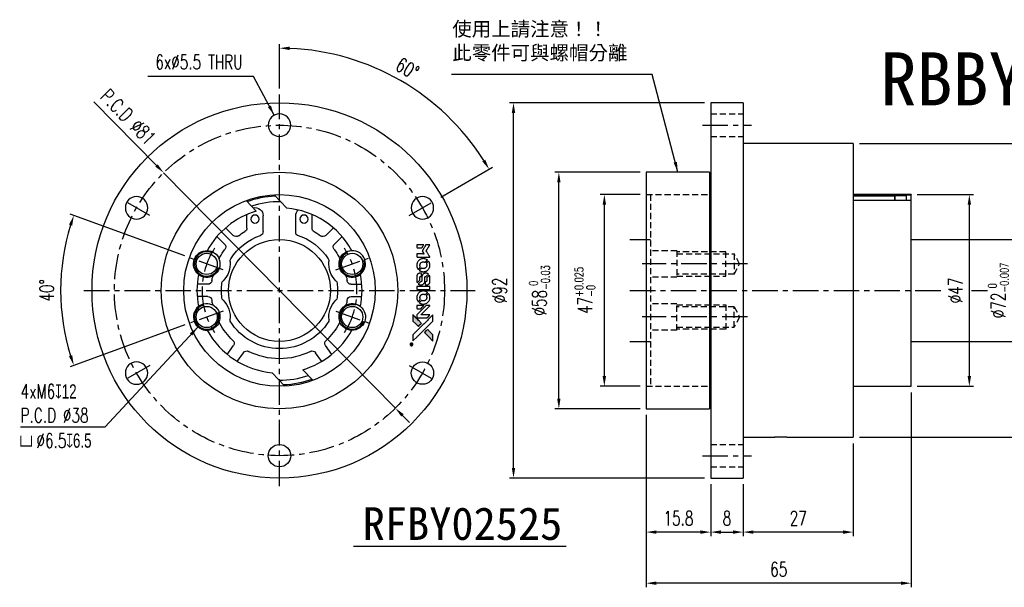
# Model space of a CAD drawing. Header units: millimetres. Extents: x -64 to 396, y -73 to 66.
# Tile 1 of 2: x -64 to 178, y -73 to 66. Entities that reach past the tile are written whole.
import ezdxf
from ezdxf.enums import TextEntityAlignment as Align

# ---------------------------------------------------------------- set-up
doc = ezdxf.new("R2010")
doc.units = ezdxf.units.MM
doc.linetypes.add('CENTER', pattern=[2, 1.25, -0.25, 0.25, -0.25])
doc.linetypes.add('DASHED', pattern=[0.75, 0.5, -0.25])
for name, color, linetype in [('CHA', 7, 'Continuous'), ('CL', 1, 'CENTER'), ('DIM', 4, 'Continuous'), ('HID', 2, 'DASHED'), ('OUT', 3, 'Continuous')]:
    doc.layers.add(name, color=color, linetype=linetype)
doc.styles.add('DIM-7', font='SIMPLEX.shx', dxfattribs={"width": 0.7, "bigfont": 'chineset.shx'})
doc.styles.add('T', font='kaiu.ttf')
doc.dimstyles.new('CNS', dxfattribs={"dimtxt": 3.5, "dimasz": 2.5, "dimexe": 1, "dimexo": 1.5, "dimgap": 0.09, "dimtad": 0, "dimdsep": 46, "dimtxsty": 'DIM-7', "dimcen": 0.09, "dimclrd": 1, "dimclre": 1, "dimclrt": 4, "dimadec": 0, "dimazin": 0, "dimtfac": 1, "dimtix": 1, "dimtmove": 2, "dimatfit": 3, "dimfxl": 1, "dimtvp": 0.971429, "dimtolj": 1, "dimarcsym": 0})

# ---------------------------------------------------------------- blocks, each defined once
blk = doc.blocks.new('*D0')
at = {"layer": 'DEFPOINTS', "color": 0}
for p in [(68.55, 29), (90, 29), (90, -29)]:
    blk.add_point(p, dxfattribs=at)
at = {"layer": 'DIM', "color": 0, "lineweight": -2}
for p, q in [((88.5, 29), (67.55, 29)), ((68.55, -26.5), (68.55, 26.5)), ((88.5, -29), (67.55, -29))]:
    blk.add_line(p, q, dxfattribs=at)
at = {"layer": 'DIM', "color": 0}
for points in [[(68.13, 26.5), (68.96, 26.5), (68.55, 29)], [(68.13, -26.5), (68.96, -26.5), (68.55, -29)]]:
    blk.add_solid(points, dxfattribs=at)
at = {"layer": 'DIM', "color": 0, "insert": (63.79, 0), "char_height": 3.5, "attachment_point": 5, "rotation": 90, "style": 'DIM-7'}
blk.add_mtext('\\A1;%%C58{\\H2.1;\\S 0^ -0.03;}', dxfattribs=at)
blk = doc.blocks.new('*D1')
at = {"layer": 'DEFPOINTS', "color": 0}
for p in [(-21.85, 7.95), (-53.34, 6.23), (-13.86, 5.04), (-13.86, -5.04), (-21.85, -7.95)]:
    blk.add_point(p, dxfattribs=at)
at = {"layer": 'DIM', "color": 0, "lineweight": -2}
for p, q in [((-23.26, 8.46), (-51.4, 18.71)), ((-23.26, -8.46), (-51.4, -18.71))]:
    blk.add_line(p, q, dxfattribs=at)
blk.add_arc((0, 0), 53.7, 162.6675, 197.3325, dxfattribs=at)
at = {"layer": 'DIM', "color": 0}
for points in [[(-51.66, 16.13), (-50.87, 15.87), (-50.46, 18.37)], [(-50.87, -15.87), (-51.66, -16.13), (-50.46, -18.37)]]:
    blk.add_solid(points, dxfattribs=at)
at = {"layer": 'DIM', "color": 0, "insert": (-57.1, 0), "char_height": 3.5, "attachment_point": 5, "rotation": 90, "style": 'DIM-7'}
blk.add_mtext('\\A1;40°', dxfattribs=at)
blk = doc.blocks.new('*D2')
at = {"layer": 'DEFPOINTS', "color": 0}
for p in [(0, 48), (38.18, 45.5), (38.32, 22.12), (31.83, 18.37), (0, -48)]:
    blk.add_point(p, dxfattribs=at)
at = {"layer": 'DIM', "color": 0, "lineweight": -2}
for p, q in [((0, 49.5), (0, 60.39)), ((39.62, 22.87), (52.3, 30.2))]:
    blk.add_line(p, q, dxfattribs=at)
blk.add_arc((0, 0), 59.39, 32.412, 87.588, dxfattribs=at)
at = {"layer": 'DIM', "color": 0}
for points in [[(2.49, 58.92), (2.51, 59.76), (0, 59.39)], [(50.5, 32.05), (49.78, 31.62), (51.43, 29.7)]]:
    blk.add_solid(points, dxfattribs=at)
at = {"layer": 'DIM', "color": 0, "insert": (31.4, 54.38), "char_height": 3.5, "attachment_point": 5, "rotation": 330, "style": 'DIM-7'}
blk.add_mtext('\\A1;60°', dxfattribs=at)
blk = doc.blocks.new('*D3')
at = {"layer": 'DEFPOINTS', "color": 0}
for p in [(79.71, 23.5), (90, 23.5), (90, -23.5)]:
    blk.add_point(p, dxfattribs=at)
at = {"layer": 'DIM', "color": 0, "lineweight": -2}
for p, q in [((88.5, 23.5), (78.71, 23.5)), ((79.71, -21), (79.71, 21)), ((88.5, -23.5), (78.71, -23.5))]:
    blk.add_line(p, q, dxfattribs=at)
at = {"layer": 'DIM', "color": 0}
for points in [[(79.29, 21), (80.13, 21), (79.71, 23.5)], [(79.29, -21), (80.13, -21), (79.71, -23.5)]]:
    blk.add_solid(points, dxfattribs=at)
at = {"layer": 'DIM', "color": 0, "insert": (74.95, 0), "char_height": 3.5, "attachment_point": 5, "rotation": 90, "style": 'DIM-7'}
blk.add_mtext('\\A1;47{\\H2.1;\\S+0.025^ -0;}', dxfattribs=at)
blk = doc.blocks.new('*D4')
at = {"layer": 'DEFPOINTS', "color": 0}
for p in [(57.42, 46), (105.8, 46), (105.8, -46)]:
    blk.add_point(p, dxfattribs=at)
at = {"layer": 'DIM', "color": 0, "lineweight": -2}
for p, q in [((104.3, 46), (56.42, 46)), ((57.42, -43.5), (57.42, 43.5)), ((104.3, -46), (56.42, -46))]:
    blk.add_line(p, q, dxfattribs=at)
at = {"layer": 'DIM', "color": 0}
for points in [[(57, 43.5), (57.84, 43.5), (57.42, 46)], [(57, -43.5), (57.84, -43.5), (57.42, -46)]]:
    blk.add_solid(points, dxfattribs=at)
at = {"layer": 'DIM', "color": 0, "insert": (54.02, 0), "char_height": 3.5, "attachment_point": 5, "rotation": 90, "style": 'DIM-7'}
blk.add_mtext('\\A1;%%C92', dxfattribs=at)
blk = doc.blocks.new('*D5')
at = {"layer": 'DEFPOINTS', "color": 0}
for p in [(90, -29), (105.8, -46), (90, -59.23)]:
    blk.add_point(p, dxfattribs=at)
at = {"layer": 'DIM', "color": 0, "lineweight": -2}
for p, q in [((90, -30.5), (90, -60.23)), ((105.8, -47.5), (105.8, -60.23)), ((103.3, -59.23), (92.5, -59.23))]:
    blk.add_line(p, q, dxfattribs=at)
at = {"layer": 'DIM', "color": 0}
for points in [[(92.5, -58.82), (92.5, -59.65), (90, -59.23)], [(103.3, -58.82), (103.3, -59.65), (105.8, -59.23)]]:
    blk.add_solid(points, dxfattribs=at)
at = {"layer": 'DIM', "color": 0, "insert": (97.9, -55.83), "char_height": 3.5, "attachment_point": 5, "style": 'DIM-7'}
blk.add_mtext('\\A1;15.8', dxfattribs=at)
blk = doc.blocks.new('*D6')
at = {"layer": 'DEFPOINTS', "color": 0}
for p in [(105.8, -46), (113.8, -46), (113.8, -59.23)]:
    blk.add_point(p, dxfattribs=at)
at = {"layer": 'DIM', "color": 0, "lineweight": -2}
for p, q in [((105.8, -47.5), (105.8, -60.23)), ((113.8, -47.5), (113.8, -60.23)), ((108.3, -59.23), (111.3, -59.23))]:
    blk.add_line(p, q, dxfattribs=at)
at = {"layer": 'DIM', "color": 0}
for points in [[(108.3, -58.82), (108.3, -59.65), (105.8, -59.23)], [(111.3, -58.82), (111.3, -59.65), (113.8, -59.23)]]:
    blk.add_solid(points, dxfattribs=at)
at = {"layer": 'DIM', "color": 0, "insert": (109.8, -55.83), "char_height": 3.5, "attachment_point": 5, "style": 'DIM-7'}
blk.add_mtext('\\A1;8', dxfattribs=at)
blk = doc.blocks.new('*D7')
at = {"layer": 'DEFPOINTS', "color": 0}
for p in [(140.8, -36), (113.8, -46), (113.8, -59.23)]:
    blk.add_point(p, dxfattribs=at)
at = {"layer": 'DIM', "color": 0, "lineweight": -2}
for p, q in [((140.8, -37.5), (140.8, -60.23)), ((113.8, -47.5), (113.8, -60.23)), ((138.3, -59.23), (116.3, -59.23))]:
    blk.add_line(p, q, dxfattribs=at)
at = {"layer": 'DIM', "color": 0}
for points in [[(116.3, -58.82), (116.3, -59.65), (113.8, -59.23)], [(138.3, -58.82), (138.3, -59.65), (140.8, -59.23)]]:
    blk.add_solid(points, dxfattribs=at)
at = {"layer": 'DIM', "color": 0, "insert": (127.3, -55.83), "char_height": 3.5, "attachment_point": 5, "style": 'DIM-7'}
blk.add_mtext('\\A1;27', dxfattribs=at)
blk = doc.blocks.new('*D8')
at = {"layer": 'DEFPOINTS', "color": 0}
for p in [(155, -23.5), (90, -29), (90, -71.76)]:
    blk.add_point(p, dxfattribs=at)
at = {"layer": 'DIM', "color": 0, "lineweight": -2}
for p, q in [((155, -25), (155, -72.76)), ((90, -30.5), (90, -72.76)), ((152.5, -71.76), (92.5, -71.76))]:
    blk.add_line(p, q, dxfattribs=at)
at = {"layer": 'DIM', "color": 0}
for points in [[(92.5, -71.34), (92.5, -72.18), (90, -71.76)], [(152.5, -71.34), (152.5, -72.18), (155, -71.76)]]:
    blk.add_solid(points, dxfattribs=at)
at = {"layer": 'DIM', "color": 0, "insert": (122.5, -68.36), "char_height": 3.5, "attachment_point": 5, "style": 'DIM-7'}
blk.add_mtext('\\A1;65', dxfattribs=at)
blk = doc.blocks.new('*D9')
at = {"layer": 'DEFPOINTS', "color": 0}
for p in [(140.8, 36), (181.15, 36), (140.8, -36)]:
    blk.add_point(p, dxfattribs=at)
at = {"layer": 'DIM', "color": 0, "lineweight": -2}
for p, q in [((142.3, 36), (182.15, 36)), ((181.15, -33.5), (181.15, 33.5)), ((142.3, -36), (182.15, -36))]:
    blk.add_line(p, q, dxfattribs=at)
at = {"layer": 'DIM', "color": 0}
for points in [[(180.73, 33.5), (181.57, 33.5), (181.15, 36)], [(180.73, -33.5), (181.57, -33.5), (181.15, -36)]]:
    blk.add_solid(points, dxfattribs=at)
at = {"layer": 'DIM', "color": 0, "insert": (176.39, 0), "char_height": 3.5, "attachment_point": 5, "rotation": 90, "style": 'DIM-7'}
blk.add_mtext('\\A1;%%C72{\\H2.1;\\S 0^ -0.007;}', dxfattribs=at)
blk = doc.blocks.new('*D10')
at = {"layer": 'DEFPOINTS', "color": 0}
for p in [(155, 23.5), (169.27, 23.5), (155, -23.5)]:
    blk.add_point(p, dxfattribs=at)
at = {"layer": 'DIM', "color": 0, "lineweight": -2}
for p, q in [((156.5, 23.5), (170.27, 23.5)), ((169.27, -21), (169.27, 21)), ((156.5, -23.5), (170.27, -23.5))]:
    blk.add_line(p, q, dxfattribs=at)
at = {"layer": 'DIM', "color": 0}
for points in [[(168.85, 21), (169.69, 21), (169.27, 23.5)], [(168.85, -21), (169.69, -21), (169.27, -23.5)]]:
    blk.add_solid(points, dxfattribs=at)
at = {"layer": 'DIM', "color": 0, "insert": (165.87, 0), "char_height": 3.5, "attachment_point": 5, "rotation": 90, "style": 'DIM-7'}
blk.add_mtext('\\A1;%%C47', dxfattribs=at)
blk = doc.blocks.new('*D11')
at = {"layer": 'DEFPOINTS', "color": 0}
for p in [(-28.43, 28.85), (28.43, -28.85)]:
    blk.add_point(p, dxfattribs=at)
at = {"layer": 'DIM', "color": 0, "lineweight": -2}
for p, q in [((-45.59, 46.27), (-30.18, 30.63)), ((28.43, -28.85), (-28.43, 28.85)), ((30.18, -30.63), (31.93, -32.41))]:
    blk.add_line(p, q, dxfattribs=at)
at = {"layer": 'DIM', "color": 0}
for points in [[(-29.88, 30.92), (-30.48, 30.34), (-28.43, 28.85)], [(30.48, -30.34), (29.88, -30.92), (28.43, -28.85)]]:
    blk.add_solid(points, dxfattribs=at)
at = {"layer": 'DIM', "color": 0, "insert": (-37.12, 42.52), "char_height": 3.5, "attachment_point": 5, "rotation": 314.5765, "style": 'DIM-7'}
blk.add_mtext('\\A1;P.C.D ∅81', dxfattribs=at)
blk = doc.blocks.new('A$C4a83a9b0')
at = {"linetype": 'Continuous'}
h = blk.add_hatch(color=256, dxfattribs=at)
h.dxf.hatch_style = 1
h.paths.add_polyline_path([(3147, 747), (3045, 747), (2943, 747), (2856, 658, 0.000288), (2822, 624, 0.000479), (2794, 596, 0.000013), (2768, 570, 0.197177), (2768, 570, 0.197497), (2768, 569, 0.00004), (2783, 554, 0.000834), (2799, 538, 0.000506), (2818, 519), (2869, 468), (3008, 607)])
h.paths.add_polyline_path([(2670, 271), (2620, 321, 0.000476), (2601, 340, 0.000789), (2584, 357, 0.000035), (2569, 371, 0.19758), (2569, 372, 0.198396), (2569, 371, 0.000019), (2549, 351, 0.000582), (2526, 329, 0.000351), (2500, 303, 0.000108), (2389, 191, 0.000692), (2332, 134, 0.000077), (2294, 95, 0.197527), (2293, 94, 0.410182), (2294, 93, 0.000493), (2314, 93, 0.002424), (2343, 93, 0.000529), (2393, 93), (2493, 93), (2581, 182)])
for points in [[(0, 584), (0, 519), (18, 508, -0.000297), (29, 501, -0.000037), (52, 487, -0.000043), (80, 470, -0.000036), (111, 451, 0.000044), (140, 433, 0.000063), (166, 417, 0.000035), (188, 404, 0.0009), (194, 400), (203, 395), (214, 402, 0.001175), (221, 406, 0.000208), (233, 413, 0.000225), (247, 422, 0.000203), (262, 432, -0.000711), (276, 440, -0.001119), (288, 448, -0.000263), (299, 455, -0.04589), (300, 455, -0.519312), (301, 454, -0.001914), (302, 437, -0.003124), (302, 408, -0.000285), (302, 337), (302, 219), (343, 219, 0.001727), (373, 219, 0.025279), (383, 219, 0.073886), (390, 221, 0.07426), (395, 224, 0.03264), (396, 225, 0.01784), (398, 227, 0.017712), (399, 229, 0.026854), (400, 231), (403, 235), (403, 442), (403, 649), (401, 647, -0.004595), (399, 646, -0.00016), (393, 642, -0.000298), (385, 638, -0.000208), (377, 633, 0.000986), (352, 617, 0.00025), (312, 592, 0.000268), (270, 566, 0.000436), (234, 543, -0.002932), (222, 535, -0.004718), (212, 529, -0.001113), (203, 524, -0.227179), (202, 524, -0.045982), (201, 524, -0.000145), (188, 532, -0.000825), (175, 540, -0.000517), (159, 550, 0.000056), (104, 584, 0.000289), (74, 603, 0.000481), (51, 617, 0.000418), (28, 631), (0, 648)], [(646, 646, 0.024131), (627, 644, 0.022344), (609, 639, 0.021883), (590, 633, 0.020884), (572, 625, 0.010669), (562, 619, 0.010389), (552, 613, 0.010913), (543, 608, 0.022227), (536, 603), (534, 601), (566, 569, 0.002452), (579, 556, 0.003628), (590, 546, 0.001662), (600, 536, 0.070159), (602, 535, 0.047671), (604, 534, 0.018624), (607, 534, 0.017921), (610, 533, 0.018804), (613, 533, 0.018255), (617, 533, 0.041312), (620, 533, 0.037164), (623, 534, 0.012342), (627, 536, -0.015101), (638, 540, -0.035998), (646, 542, -0.033244), (655, 543, -0.011249), (669, 543, -0.004059), (679, 543, -0.019693), (685, 543, -0.027943), (690, 542, -0.014411), (696, 540, -0.033089), (711, 535, -0.033887), (724, 528, -0.034021), (737, 520, -0.033942), (748, 510, -0.02816), (758, 498, -0.035032), (766, 486, -0.035269), (772, 473, -0.029196), (777, 459, -0.037862), (780, 442, -0.043657), (780, 426, -0.043064), (778, 410, -0.035184), (772, 393, 0.033699), (770, 386, 0.052815), (769, 378, 0.059167), (769, 372, 0.058972), (771, 366, 0.059208), (774, 361, 0.021125), (780, 355, 0.008691), (790, 345, 0.000851), (814, 321, 0.001873), (826, 309, 0.013884), (832, 303, 0.022355), (836, 300, 0.341453), (837, 301, 0.073011), (841, 304, 0.004587), (848, 315, 0.00748), (855, 327, 0.016837), (860, 336, 0.028606), (870, 359, 0.031352), (877, 381, 0.031004), (881, 405, 0.0268), (882, 430, 0.026698), (881, 457, 0.03002), (877, 482, 0.030357), (869, 506, 0.028554), (859, 530, 0.062944), (830, 574, 0.062206), (790, 610, 0.062448), (743, 634, 0.064355), (692, 646, 0.017377), (682, 647, 0.008369), (669, 647, 0.008367), (656, 647, 0.01757)], [(1047, 647, 0.018538), (1040, 646, 0.010695), (1032, 645, 0.01068), (1025, 643, 0.017678), (1018, 641, 0.013849), (1011, 638, 0.011814), (1004, 635, 0.004513), (997, 632, 0.290035), (996, 631, 0.196418), (996, 630, 0.000124), (1009, 618, 0.001477), (1022, 604, 0.000898), (1039, 587), (1082, 545), (1135, 544, -0.001471), (1175, 544, -0.028714), (1188, 543, -0.097073), (1195, 541, -0.084199), (1201, 536, -0.042698), (1204, 532, -0.053912), (1206, 528, -0.051004), (1207, 524, -0.032967), (1207, 518, 0.00807), (1207, 516, 0.003023), (1207, 512, 0.002994), (1207, 508, 0.003629), (1208, 504), (1208, 495), (1249, 495, 0.001618), (1269, 495, 0.005206), (1282, 495, 0.00535), (1291, 495, 0.060675), (1294, 496, 0.048484), (1296, 497, 0.02389), (1299, 498, 0.022812), (1301, 500, 0.02462), (1303, 502, 0.061781), (1307, 507, 0.080179), (1310, 512, 0.048561), (1311, 520, 0.010021), (1311, 534, 0.016602), (1310, 554, 0.031409), (1308, 569, 0.036474), (1305, 582, 0.03439), (1299, 595, 0.065928), (1285, 615, 0.069066), (1266, 631, 0.065697), (1243, 641, 0.051559), (1216, 646, 0.020904), (1202, 647, 0.000451), (1131, 647, 0.000419), (1060, 647, 0.022759)], [(1360, 433), (1361, 219), (1403, 219), (1445, 219), (1450, 222, 0.071429), (1454, 225, 0.054799), (1457, 229, 0.053585), (1460, 234, 0.060698), (1461, 239, 0.033975), (1462, 248, 0.000112), (1462, 357, 0.000726), (1462, 464, 0.001084), (1461, 557), (1461, 648), (1410, 648), (1360, 648)], [(1702, 646, 0.023681), (1684, 644, 0.022402), (1666, 639, 0.021929), (1649, 633, 0.020503), (1631, 625, 0.013745), (1621, 620, 0.009767), (1610, 614, 0.009658), (1601, 607, 0.027804), (1594, 602), (1592, 600), (1623, 569, 0.002053), (1638, 554, 0.006738), (1649, 544, 0.007826), (1656, 538, 0.063909), (1659, 535, 0.061532), (1665, 533, 0.068674), (1671, 533, 0.052072), (1678, 534, 0.019648), (1687, 537, -0.018366), (1698, 540, -0.0288), (1708, 542, -0.029061), (1718, 543, -0.019155), (1730, 543, -0.053809), (1755, 540, -0.058833), (1778, 531, -0.058566), (1799, 516, -0.052525), (1816, 498, -0.044733), (1826, 481, -0.040573), (1833, 463, -0.041123), (1837, 445, -0.04951), (1838, 427, -0.017369), (1837, 418, -0.024255), (1835, 411, -0.023787), (1833, 403, -0.015798), (1830, 395, 0.010631), (1828, 390, 0.033653), (1827, 386, 0.037806), (1827, 383, 0.016307), (1827, 378, 0.068179), (1828, 369, 0.095747), (1831, 362, 0.033418), (1840, 352, 0.002133), (1867, 325, 0.001452), (1883, 310, 0.012393), (1890, 304, 0.020479), (1894, 301, 0.344362), (1896, 301, 0.074287), (1899, 304, 0.005454), (1906, 316, 0.008391), (1914, 328, 0.017097), (1919, 338, 0.027375), (1928, 358, 0.02835), (1934, 379, 0.027723), (1938, 401, 0.023913), (1940, 425, 0.027047), (1939, 453, 0.031685), (1935, 479, 0.032425), (1928, 504, 0.031013), (1918, 528, 0.037914), (1901, 557, 0.040153), (1880, 583, 0.039834), (1855, 604, 0.036173), (1826, 623, 0.040752), (1798, 635, 0.035885), (1766, 644, 0.035491), (1734, 647, 0.037615)], [(1990, 585), (1990, 520), (2141, 369), (2292, 219), (2334, 219, 0.0008), (2360, 219, 0.010795), (2370, 219, 0.030495), (2376, 220, 0.080372), (2380, 221, 0.03816), (2383, 224, 0.041799), (2386, 226, 0.042486), (2389, 229, 0.042078), (2391, 233, 0.099276), (2392, 238, 0.003302), (2392, 259, 0.002586), (2392, 296, 0.000204), (2392, 393), (2392, 549), (2342, 599), (2292, 649), (2291, 499), (2291, 349), (2143, 498, 0.000253), (2086, 554, 0.000412), (2038, 603, 0.000041), (1995, 646, 0.041338), (1993, 648), (1990, 650)], [(2413, 624, -0.000056), (2473, 563, -0.000021), (2559, 478, -0.000021), (2652, 385, -0.000025), (2739, 297), (2943, 93), (3044, 93), (3145, 93), (3009, 230, 0.000274), (2943, 296, 0.000123), (2857, 383, 0.000121), (2766, 475, 0.000165), (2683, 557), (2494, 747), (2392, 747), (2291, 747)], [(2856, 658, 0.000288), (2822, 624, 0.000479), (2794, 596, 0.000013), (2768, 570, 0.197177), (2768, 570, 0.197497), (2768, 569, 0.00004), (2783, 554, 0.000836), (2799, 538, 0.000505), (2818, 519), (2869, 468), (3008, 607), (3147, 747), (3045, 747), (2943, 747)], [(0, 333), (0, 219), (42, 219, 0.000842), (68, 219, 0.010591), (78, 219, 0.028995), (84, 219, 0.069543), (87, 221, 0.051063), (91, 223, 0.039932), (95, 226, 0.039414), (98, 230, 0.045845), (100, 233, 0.094811), (101, 237, 0.007124), (101, 249, 0.004713), (101, 268, 0.000534), (101, 311), (101, 385), (91, 391, 0.000828), (60, 410, 0.000879), (31, 428, 0.000048), (1, 446, 0.137596), (0, 447, 0.413028), (0, 446, 0.000016), (0, 413, 0.000623), (0, 376, 0.000374)], [(494, 559, 0.064158), (468, 510, 0.06356), (455, 455, 0.064004), (456, 399, 0.066747), (471, 345, 0.04321), (489, 312, 0.044737), (513, 283, 0.044901), (541, 258, 0.044184), (573, 239, 0.026293), (598, 229, 0.033344), (621, 222, 0.033227), (646, 219, 0.025815), (673, 218, 0.023119), (698, 220, 0.031044), (721, 224, 0.031337), (743, 231, 0.024258), (766, 241, 0.015622), (774, 245, 0.008495), (784, 251, 0.008415), (793, 257, 0.020814), (799, 262), (802, 264), (772, 295, 0.002843), (748, 318, 0.033917), (739, 327, 0.087906), (732, 330, 0.073302), (723, 332, 0.022047), (719, 331, 0.026465), (715, 331, 0.022233), (711, 330, 0.009985), (706, 328, -0.039011), (686, 323, -0.044398), (666, 322, -0.045096), (647, 324, -0.04265), (628, 329, -0.071154), (601, 344, -0.068827), (579, 365, -0.068713), (564, 392, -0.070507), (557, 422, -0.028605), (557, 435, -0.031418), (558, 447, -0.031044), (560, 460, -0.02668), (564, 472, 0.038913), (567, 479, 0.043732), (568, 487, 0.047754), (567, 494, 0.075756), (566, 499, 0.07294), (564, 502, 0.003456), (556, 510, 0.005023), (546, 521, 0.002422), (532, 535, 0.000819), (520, 547, 0.001349), (510, 557, 0.0001), (500, 566, 0.205335), (500, 567, 0.219821), (500, 566, 0.002494), (498, 564, 0.007089), (496, 562, 0.004494)], [(947, 370, 0.065483), (942, 367, 0.053271), (938, 363, 0.052018), (934, 359, 0.0556), (931, 353, 0.036839), (930, 350, 0.026922), (930, 346, 0.016905), (930, 340, 0.004317), (930, 332, 0.016369), (930, 313, 0.029936), (932, 298, 0.03418), (936, 285, 0.031327), (941, 272, 0.046935), (951, 256, 0.054053), (963, 243, 0.053701), (977, 233, 0.045364), (995, 225, 0.032479), (1010, 221, 0.03386), (1025, 219, 0.013578), (1050, 219, 0.001155), (1113, 219, 0.000413), (1166, 219, 0.005008), (1187, 219, 0.013199), (1199, 220, 0.033956), (1207, 221, 0.013909), (1216, 223, 0.010864), (1225, 226, 0.010938), (1234, 229, 0.028702), (1239, 232), (1244, 234), (1201, 278), (1158, 322), (1107, 322, -0.001504), (1085, 322, -0.00328), (1069, 322, -0.001901), (1056, 322, -0.061333), (1053, 323, -0.063621), (1048, 324, -0.048633), (1044, 327, -0.046769), (1040, 331, -0.047961), (1038, 336, -0.02678), (1036, 340, -0.050957), (1035, 343, -0.029398), (1035, 347, -0.00401), (1034, 357), (1034, 372), (993, 372, 0.001061), (969, 371, 0.009147), (958, 371, 0.020721), (952, 371, 0.051619)], [(953, 591, 0.023289), (946, 581, 0.026845), (941, 571, 0.026047), (937, 560, 0.019751), (933, 547, 0.013249), (932, 540, 0.025169), (931, 534, 0.016532), (931, 527, 0.002937), (931, 514, 0.003317), (931, 501, 0.011808), (931, 494, 0.01777), (931, 488, 0.021476), (932, 483, 0.04325), (939, 460, 0.045753), (950, 439, 0.04649), (965, 421, 0.047672), (982, 406, 0.025315), (989, 401, 0.015208), (998, 396, 0.01512), (1008, 392, 0.022488), (1017, 389, 0.027857), (1030, 385, 0.034138), (1043, 383, 0.014286), (1063, 383, 0.00124), (1113, 383, -0.00103), (1144, 382, -0.002552), (1166, 382, -0.001594), (1184, 382, -0.047676), (1188, 381, -0.085307), (1195, 378, -0.097789), (1201, 373, -0.085947), (1205, 366, -0.051339), (1207, 356, 0.014634), (1207, 352, 0.015028), (1208, 349, 0.014927), (1208, 346, 0.059415), (1209, 345, 0.070595), (1212, 341, 0.00028), (1247, 305, 0.000111), (1283, 268, 0.200239), (1285, 268, 0.268906), (1286, 268, 0.001866), (1291, 277, 0.007532), (1296, 286, 0.017818), (1299, 292, 0.013256), (1302, 299, 0.011636), (1304, 307, 0.011528), (1307, 315, 0.012303), (1309, 323, 0.0423), (1310, 335, 0.013657), (1311, 353, 0.013857), (1310, 371, 0.037428), (1308, 384, 0.014927), (1306, 393, 0.0122), (1303, 402, 0.012518), (1300, 410, 0.023062), (1297, 417, 0.065961), (1281, 441, 0.06055), (1258, 461, 0.059676), (1231, 475, 0.060497), (1202, 483, 0.025683), (1196, 483, 0.001528), (1177, 483, 0.002124), (1153, 483, 0.001173), (1123, 484, -0.000809), (1072, 484, -0.017164), (1057, 484, -0.063931), (1048, 486, -0.108429), (1043, 489, -0.052941), (1039, 493, -0.063675), (1037, 498, -0.050562), (1036, 503, -0.020337), (1035, 511, 0.009897), (1035, 515, 0.016482), (1034, 519, 0.019019), (1033, 522, 0.06043), (1033, 524, 0.076267), (1029, 529, 0.00054), (996, 562, 0.000307), (961, 596, 0.142594), (959, 597, 0.232419), (958, 597, 0.022995), (956, 596, 0.024627), (955, 594, 0.015407)], [(1552, 559, 0.018008), (1546, 550, 0.009842), (1539, 538, 0.009807), (1532, 526, 0.015716), (1527, 515, 0.048467), (1515, 477, 0.045841), (1511, 436, 0.046006), (1513, 395, 0.049638), (1524, 357, 0.064819), (1550, 307, 0.06695), (1588, 266, 0.066691), (1636, 236, 0.063505), (1691, 220, 0.03135), (1705, 218, 0.010439), (1725, 218, 0.010391), (1746, 218, 0.032408), (1759, 220, 0.015696), (1776, 223, 0.018095), (1791, 227, 0.018551), (1805, 233, 0.018352), (1820, 239, 0.015568), (1829, 244, 0.009832), (1839, 250, 0.009795), (1849, 257, 0.023727), (1856, 262), (1859, 264), (1828, 295, 0.001528), (1811, 313, 0.010022), (1802, 322, 0.019586), (1796, 326, 0.061865), (1792, 329, 0.055054), (1785, 331, 0.061607), (1778, 332, 0.048725), (1771, 331, 0.020221), (1761, 328, -0.017722), (1750, 325, -0.02685), (1740, 323, -0.02759), (1730, 322, -0.020233), (1719, 322, -0.04793), (1699, 325, -0.048386), (1679, 332, -0.047866), (1661, 342, -0.044964), (1645, 356, -0.04333), (1631, 373, -0.050921), (1622, 391, -0.051473), (1616, 411, -0.0459), (1614, 432, -0.019014), (1614, 442, -0.024114), (1616, 451, -0.025081), (1618, 460, -0.023892), (1620, 469, 0.008624), (1623, 475, 0.026486), (1624, 480, 0.035074), (1625, 484, 0.02756), (1625, 489, 0.087163), (1624, 496, 0.073291), (1620, 503, 0.028074), (1611, 512, 0.002594), (1589, 535), (1557, 567)], [(1990, 332), (1990, 218), (2032, 219), (2075, 219), (2080, 222, 0.03146), (2082, 224, 0.026444), (2084, 226, 0.026444), (2086, 228, 0.031457), (2087, 230), (2091, 235), (2091, 291), (2091, 347), (2041, 396, 0.000745), (2022, 415, 0.001228), (2006, 431, 0.000087), (1991, 445, 0.195134), (1991, 446, 0.412117), (1990, 445, 0.000048), (1990, 412, 0.00109), (1990, 376, 0.000653)], [(2500, 303, 0.000108), (2389, 191, 0.000692), (2332, 134, 0.000077), (2294, 95, 0.197527), (2293, 94, 0.410182), (2294, 93, 0.000493), (2314, 93, 0.002424), (2343, 93, 0.000529), (2393, 93), (2493, 93), (2581, 182), (2670, 271), (2620, 321, 0.000476), (2601, 340, 0.000789), (2584, 357, 0.000035), (2569, 371, 0.19758), (2569, 372, 0.198396), (2569, 371, 0.000019), (2549, 351, 0.000582), (2526, 329, 0.000351)], [(3243, 89, 0.082374), (3230, 83, 0.083404), (3220, 73, 0.082663), (3213, 60, 0.07897), (3211, 46, 0.084941), (3214, 30, 0.08953), (3222, 16, 0.090743), (3234, 6, 0.090193), (3249, 1, 0.10067), (3266, 1, 0.099454), (3281, 9, 0.097736), (3293, 22, 0.09365), (3299, 38, 0.07584), (3299, 51, 0.068415), (3296, 64, 0.068328), (3289, 75, 0.075277), (3279, 83, 0.059367), (3271, 88, 0.048986), (3262, 90, 0.048519), (3252, 90, 0.055347)], [(3237, 45), (3237, 20), (3240, 20), (3243, 20), (3243, 30), (3244, 41), (3250, 41), (3256, 42), (3260, 35, -0.003356), (3262, 32, -0.002757), (3264, 29, -0.002784), (3266, 26, -0.007382), (3267, 24, 0.019487), (3269, 21, 0.098302), (3270, 20, 0.116932), (3271, 20, 0.032798), (3273, 20), (3277, 20), (3274, 24, 0.005748), (3273, 27, 0.002522), (3271, 30, 0.002495), (3269, 33, 0.00334), (3267, 36), (3263, 42), (3267, 44, 0.066516), (3270, 46, 0.085926), (3272, 49, 0.082934), (3274, 53, 0.05747), (3274, 57, 0.023576), (3273, 60, 0.043538), (3273, 62, 0.050891), (3272, 64, 0.049897), (3271, 65, 0.067884), (3268, 68, 0.077412), (3264, 70, 0.049266), (3258, 70, 0.012208), (3250, 71), (3237, 71)], [(3264, 62, -0.120545), (3266, 60, -0.09136), (3267, 57, -0.087576), (3267, 53, -0.098026), (3265, 50, -0.079907), (3264, 49, -0.087697), (3262, 48, -0.041371), (3259, 48, -0.005557), (3253, 48), (3243, 47), (3243, 56), (3243, 65), (3252, 65, -0.007471), (3258, 64, -0.035301), (3261, 64, -0.060486), (3263, 64, -0.063546)]]:
    blk.add_lwpolyline(points, format="xyb", close=True)
blk = doc.blocks.new('A$C9323e3cd')
at = {"xscale": 0.006, "yscale": 0.006, "zscale": 0.006, "rotation": 90}
blk.add_blockref('A$C4a83a9b0', (4.48, 0), dxfattribs=at)

msp = doc.modelspace()

# ---------------------------------------------------------------- linework, layer by layer
at = {"layer": 'CL', "color": 7, "ltscale": 5}
for p, q in [((0, -48), (0, 48)), ((103.8, 40.5), (115.8, 40.5)), ((-31.826, 18.375), (-38.322, 22.125)), ((31.826, 18.375), (38.322, 22.125)), ((-13.86, 5.045), (-21.848, 7.952)), ((13.86, 5.045), (21.848, 7.952)), ((114.85, 6.498), (89, 6.498)), ((-48, 0), (48, 0)), ((86, 0), (162.74, 0)), ((169.802, 0), (173.707, 0)), ((-13.86, -5.045), (-21.848, -7.952)), ((13.86, -5.045), (21.848, -7.952)), ((114.85, -6.498), (89, -6.498)), ((-31.826, -18.375), (-38.322, -22.125)), ((31.826, -18.375), (38.322, -22.125)), ((103.8, -40.5), (115.8, -40.5))]:
    msp.add_line(p, q, dxfattribs=at)
msp.add_circle((0, 0), 40.5, dxfattribs=at)
for start, end in [(147.02051, 212.97949), (327.02051, 32.97949)]:
    msp.add_arc((0, 0), 19, start, end, dxfattribs=at)
at = {"layer": 'DIM', "color": 7}
msp.add_line((18.143, -62.643), (70.366, -62.643), dxfattribs=at)
for centre, start, end in [((-17.854, 6.498), 65.47194, 340), ((17.854, 6.498), 114.52806, 20), ((-17.854, -6.498), 105.47194, 20), ((17.854, -6.498), 75, 340)]:
    msp.add_arc(centre, 3, start, end, dxfattribs=at)
at = {"layer": 'HID', "color": 7, "ltscale": 3}
for p, q in [((105.8, 43.25), (113.8, 43.25)), ((105.8, 37.75), (113.8, 37.75)), ((90, 23.5), (105.5, 23.5)), ((91, 23.5), (91, -23.5)), ((90, 12.5), (91, 12.5)), ((97.5, 9.748), (91, 9.748)), ((97.5, 9.748), (97.5, 3.248)), ((109.5, 9.498), (97.5, 9.498)), ((97.5, 8.998), (111.6, 8.998)), ((109.5, 3.498), (109.5, 9.498)), ((112.85, 6.498), (111.6, 8.998)), ((111.6, 8.998), (111.6, 3.998)), ((111.6, 3.998), (112.85, 6.498)), ((97.5, 3.248), (91, 3.248)), ((111.6, 3.998), (97.5, 3.998)), ((97.5, 3.498), (109.5, 3.498)), ((97.5, -3.248), (91, -3.248)), ((97.5, -9.748), (97.5, -3.248)), ((97.5, -3.498), (109.5, -3.498)), ((111.6, -3.998), (97.5, -3.998)), ((109.5, -3.498), (109.5, -9.498)), ((111.6, -3.998), (112.85, -6.498)), ((111.6, -8.998), (111.6, -3.998)), ((112.85, -6.498), (111.6, -8.998)), ((97.5, -8.998), (111.6, -8.998)), ((109.5, -9.498), (97.5, -9.498)), ((97.5, -9.748), (91, -9.748)), ((90, -12.5), (91, -12.5)), ((90, -23.5), (105.5, -23.5)), ((105.8, -37.75), (113.8, -37.75)), ((105.8, -43.25), (113.8, -43.25))]:
    msp.add_line(p, q, dxfattribs=at)
at = {"layer": 'OUT', "color": 7}
for p, q in [((113.8, 46), (105.8, 46)), ((105.8, 46), (105.8, 0)), ((113.8, 46), (113.8, 0)), ((140.8, 36), (113.8, 36)), ((140.8, 36), (140.8, -36)), ((105.5, 29), (90, 29)), ((90, 29), (90, 0)), ((105.5, 29), (105.5, 0)), ((105.8, 27.5), (105.5, 27.5)), ((-8.184, 22.029), (-5.739, 19.42)), ((1.78, 20.172), (-1.305, 23.464)), ((155, 23.5), (140.8, 23.5)), ((140.8, 23.464), (155, 23.464)), ((140.8, 23.177), (151, 23.177)), ((155, 22.029), (140.8, 22.029)), ((151, 23.177), (151, 22.029)), ((151, 22.029), (151, 23.177)), ((153.85, 23.177), (151, 23.177)), ((153.85, 22.029), (153.85, 23.177)), ((155, 23.5), (155, 23.464)), ((155, 22.029), (155, 23.464)), ((155, -23.5), (155, 22.029)), ((-8, 15.299), (-8, 18.603)), ((-4, 14.407), (-4, 18.291)), ((4, 14.047), (4, 18.291)), ((8, 15.01), (8, 18.603)), ((-11.365, 13.487), (-13.219, 15.34)), ((11.365, 13.487), (13.219, 15.34)), ((-13.487, 11.365), (-15.34, 13.219)), ((13.487, 11.365), (15.34, 13.219)), ((86, 12.5), (90, 12.5)), ((155, 12.5), (205, 12.5)), ((-17.573, 1.5), (-20.194, 1.5)), ((17.573, 1.5), (20.194, 1.5)), ((90, 0), (90, -29)), ((105.5, 0), (105.5, -29)), ((105.8, 0), (105.8, -46)), ((113.8, 0), (113.8, -46)), ((-17.573, -1.5), (-20.194, -1.5)), ((17.573, -1.5), (20.194, -1.5)), ((-12.812, -15.682), (-11.308, -13.535)), ((12.812, -15.682), (11.308, -13.535)), ((86, -12.5), (90, -12.5)), ((155, -12.5), (205, -12.5)), ((-10.354, -17.403), (-8.851, -15.255)), ((10.354, -17.403), (8.851, -15.255)), ((-1.78, -20.172), (1.305, -23.464)), ((8.184, -22.029), (5.739, -19.42)), ((140.8, -23.5), (155, -23.5)), ((105.5, -27.5), (105.8, -27.5)), ((90, -29), (105.5, -29)), ((113.8, -36), (121.519, -36)), ((124.498, -36), (140.8, -36)), ((105.8, -46), (113.8, -46))]:
    msp.add_line(p, q, dxfattribs=at)
for centre, radius in [((0, 0), 46), ((0, 0), 29), ((0, 0), 23.5), ((0, 0), 12.5), ((-17.854, 6.498), 2.6), ((17.854, 6.498), 2.6), ((-17.854, -6.498), 2.6), ((17.854, -6.498), 2.6), ((35.074, -20.25), 2.75), ((0, -40.5), 2.75)]:
    msp.add_circle(centre, radius, dxfattribs=at)
at = {"layer": 'OUT', "color": 7, "extrusion": (0, 0, -1)}
for centre, radius in [((0, 40.5), 2.75), ((35.074, 20.25), 2.75), ((-35.074, 20.25), 2.75), ((6.023, 17.492), 1), ((-6.023, 17.492), 1), ((35.074, -20.25), 2.75)]:
    msp.add_circle(centre, radius, dxfattribs=at)
for centre, radius, start, end in [((0, 0), 23.2, 69.93036, 87.43908), ((6, 18.291), 2, 75.62462, 180), ((-6, 18.291), 2, 0, 45.6152), ((9, 15.299), 1, 180, 239.53298), ((-8.5, 15.01), 0.5, 299.52173, 0), ((0, 0), 16.75, 119.52173, 126.90325), ((0, 0), 14.25, 32.79368, 70.86053), ((10.658, 14.194), 1, 233.09675, 315), ((0, 0), 16.75, 53.09675, 59.53298), ((5, 14.407), 1, 180, 250.86053), ((-4.5, 14.047), 0.5, 287.76326, 0), ((0, 0), 14.25, 107.76326, 147.20632), ((-10.658, 14.194), 1, 225, 306.90325), ((17.854, 6.498), 3.25, 308.16418, 91.83582), ((17.854, 6.498), 3.25, 91.836, 114.90629), ((17.854, 6.498), 3.3, 92.27845, 159.43054), ((0, 0), 16.75, 29.0801, 36.90325), ((14.194, 10.658), 1, 135, 216.90325), ((-14.194, 10.658), 1, 323.09675, 45), ((0, 0), 16.75, 143.09675, 150.9199), ((-17.854, 6.498), 3.3, 20.56946, 87.72155), ((17.854, 6.498), 3.25, 164.208, 235.792), ((13.765, 7.655), 1, 344.208, 29.0801), ((11.138, 7.176), 1, 354.23504, 32.79368), ((-11.138, 7.176), 1, 147.20632, 185.76496), ((-17.854, 6.498), 3.25, 304.208, 15.792), ((-13.765, 7.655), 1, 150.9199, 195.792), ((17.854, 6.498), 5.75, 174.23504, 225.76496), ((-17.854, 6.498), 5.75, 314.23504, 5.76496), ((17.854, 6.498), 3.3, 240.56946, 307.72155), ((17.854, 6.498), 3.25, 285.09371, 308.164), ((0, 0), 16.75, 8.09675, 10.9199), ((15.465, 2.984), 1, 10.9199, 55.792), ((-15.465, 2.984), 1, 124.208, 169.0801), ((-17.854, 6.498), 3.3, 232.27845, 299.43054), ((0, 0), 16.75, 169.0801, 171.90325), ((17.573, 2.5), 1, 188.09675, 270), ((0, 0), 14.25, 352.79368, 7.20632), ((13.145, 1.662), 1, 7.20632, 45.76496), ((-13.145, 1.662), 1, 134.23504, 172.79368), ((0, 0), 14.25, 172.79368, 187.20632), ((-17.573, 2.5), 1, 270, 351.90325), ((17.573, -2.5), 1, 90, 171.90325), ((0, 0), 16.75, 349.0801, 351.90325), ((13.145, -1.662), 1, 314.23504, 352.79368), ((17.854, -6.498), 5.75, 134.23504, 187.3245), ((-17.854, -6.498), 5.75, 352.6755, 45.76496), ((-13.145, -1.662), 1, 187.20632, 225.76496), ((0, 0), 16.75, 188.09675, 190.9199), ((-17.573, -2.5), 1, 8.09675, 90), ((17.854, -6.498), 3.3, 52.27845, 119.43054), ((15.465, -2.984), 1, 304.208, 349.0801), ((17.854, -6.498), 3.25, 124.208, 195.792), ((-17.854, -6.498), 3.25, 344.208, 55.792), ((-15.465, -2.984), 1, 190.9199, 235.792), ((-17.854, -6.498), 3.3, 60.56946, 127.72155), ((-17.854, -6.498), 3.25, 128.16418, 271.83582), ((-17.854, -6.498), 3.25, 105.09371, 128.164), ((11.655, -7.295), 0.5, 327.95676, 7.3245), ((-11.655, -7.295), 0.5, 172.6755, 212.04324), ((17.854, -6.498), 3.3, 200.56946, 267.72155), ((13.765, -7.655), 1, 330.9199, 15.792), ((0, 0), 16.75, 313.09675, 330.9199), ((0, 0), 14.25, 212.04324, 327.95676), ((0, 0), 16.75, 209.0801, 226.90325), ((-13.765, -7.655), 1, 164.208, 209.0801), ((-17.854, -6.498), 3.3, 272.27845, 339.43054), ((-17.854, -6.498), 3.25, 271.836, 294.90629), ((12.127, -12.961), 1, 133.09675, 215), ((-12.127, -12.961), 1, 325, 46.90325), ((8.032, -15.829), 1, 35, 116.90325), ((0, 0), 16.75, 243.09675, 296.90325), ((-8.032, -15.829), 1, 63.09675, 145), ((0, 0), 23.2, 249.93036, 267.43908)]:
    msp.add_arc(centre, radius, start, end, dxfattribs=at)
at = {"layer": 'OUT', "color": 7}
for centre, radius, start, end in [((0, 0), 21.75, 89.20261, 108.43211), ((0, 0), 20.25, 106.46288, 151.2284), ((0, 0), 20.25, 28.7716, 84.95685), ((17.854, 6.498), 3.25, 91.836, 114.90629), ((17.854, 6.498), 3.25, 308.16418, 91.83582), ((0, 0), 20.25, 168.7716, 191.2284), ((17.854, 6.498), 3.25, 285.09371, 308.164), ((0, 0), 20.25, 348.7716, 11.2284), ((-17.854, -6.498), 3.25, 128.16418, 271.83582), ((-17.854, -6.498), 3.25, 105.09371, 128.164), ((-17.854, -6.498), 3.25, 271.83607, 294.90629), ((0, 0), 20.25, 208.7716, 264.95685), ((0, 0), 20.25, 286.46288, 331.2284), ((0, 0), 22, 269.82684, 288.73141)]:
    msp.add_arc(centre, radius, start, end, dxfattribs=at)
for points, knots in [([(123, -35.969), (122.832, -35.969), (122.662, -35.97), (122.345, -35.974), (122.194, -35.978), (121.932, -35.984), (121.817, -35.988), (121.639, -35.994), (121.574, -35.997), (121.513, -35.999), (121.5, -36), (121.5, -36)], [0, 0, 0, 0, 0.2147996, 0.2147996, 0.4295912, 0.4295912, 0.6445021, 0.6445021, 0.8594942, 0.8594942, 1, 1, 1, 1]), ([(124.5, -36), (124.5, -36), (124.5, -36), (124.498, -36), (124.468, -35.999), (124.354, -35.994), (124.269, -35.991), (124.057, -35.984), (123.927, -35.98), (123.641, -35.974), (123.48, -35.972), (123.213, -35.969), (123.106, -35.969), (123, -35.969)], [0, 0, 0, 0, 0.0070371, 0.0070371, 0.2215811, 0.2215811, 0.4361223, 0.4361223, 0.6508288, 0.6508288, 0.8656111, 0.8656111, 1, 1, 1, 1])]:
    msp.add_open_spline(points, degree=3, knots=knots, dxfattribs=at)
msp.add_point((91, 0), dxfattribs=at)

# ---------------------------------------------------------------- block references
at = {"layer": 'CHA', "color": 7, "xscale": 1.25, "yscale": 1.25, "zscale": 1.25, "rotation": 180}
msp.add_blockref('A$C9323e3cd', (37.654, 11.198), dxfattribs=at)

# ---------------------------------------------------------------- texts
at = {"layer": 'CHA', "color": 7, "style": 'T'}
for s, height, p in [('RBBY02525', 13, (187.247, 51.757)), ('RFBY02525', 8, (44.905, -57.213))]:
    msp.add_text(s, height=height, dxfattribs=at).set_placement(p, align=Align.MIDDLE)
at = {"layer": 'DIM', "color": 7, "char_height": 3.5, "style": 'DIM-7'}
for s, insert, attachment_point in [('{\\fPMingLiU|b0|i0|c136|p18;\\W1;使用上請注意！！\\P此零件可與螺帽分離}', (42.397, 65.84), 1), ('6x%%C5.5 {\\A1;THRU}', (-9.037, 54.241), 9), ('4xM6{\\Fgdt|c136;x12}\\PP.C.D %%C38', (-63.541, -23.011), 1), ('{\\Fgdt|c136;v }%%C6.5{\\Fgdt|c136;x6.5}', (-63.81, -35.054), 1)]:
    msp.add_mtext(s, dxfattribs=dict(at, insert=insert, attachment_point=attachment_point))

# ---------------------------------------------------------------- dimensions: what is measured, and where the dimension line sits
at = {"layer": 'DIM', "color": 7}
for base, line1, line2, picture, middle in [((38.176, 45.496), ((31.826, 18.375), (38.322, 22.125)), ((0, -48), (0, 48)), '*D2', (31.396, 54.379)), ((-53.339, 6.234), ((-13.86, -5.045), (-21.848, -7.952)), ((-13.86, 5.045), (-21.848, 7.952)), '*D1', (-57.102, 0))]:
    dim = msp.add_angular_dim_2l(base=base, line1=line1, line2=line2, dimstyle='CNS', override={"dimclrd": 0, "dimclre": 0, "dimclrt": 0}, dxfattribs=at)
    dim.commit()
    dim.dimension.update_dxf_attribs({"geometry": picture, "text_midpoint": middle})
dim = msp.add_diameter_dim_2p(p1=(28.425, -28.849), p2=(-28.425, 28.849), text='P.C.D <>', dimstyle='CNS', override={"dimclrd": 0, "dimclre": 0, "dimclrt": 0, "dimtmove": 0}, dxfattribs=at)
dim.commit()
dim.dimension.update_dxf_attribs({"geometry": '*D11', "text_midpoint": (-39.546, 40.135), "dimtype": 163})
for base, p1, p2, override, picture, middle in [((57.42, 46), (105.8, -46), (105.8, 46), {"dimclrd": 0, "dimclre": 0, "dimclrt": 0}, '*D4', (54.02, 0)), ((181.15, 36), (140.8, -36), (140.8, 36), {"dimclrd": 0, "dimclre": 0, "dimclrt": 0, "dimtol": 1, "dimtm": 0.007, "dimtfac": 0.6, "dimtdec": 3}, '*D9', (176.39, 0)), ((68.547, 29), (90, -29), (90, 29), {"dimclrd": 0, "dimclre": 0, "dimclrt": 0, "dimtol": 1, "dimtm": 0.03, "dimtfac": 0.6}, '*D0', (63.787, 0)), ((169.271, 23.5), (155, -23.5), (155, 23.5), {"dimclrd": 0, "dimclre": 0, "dimclrt": 0}, '*D10', (165.871, 0))]:
    dim = msp.add_linear_dim(base=base, p1=p1, p2=p2, angle=90, text='%%C<>', dimstyle='CNS', override=override, dxfattribs=at)
    dim.commit()
    dim.dimension.update_dxf_attribs({"geometry": picture, "text_midpoint": middle})
dim = msp.add_linear_dim(base=(79.709, 23.5), p1=(90, -23.5), p2=(90, 23.5), angle=90, dimstyle='CNS', override={"dimse1": 0, "dimsd1": 0, "dimclrd": 0, "dimclre": 0, "dimclrt": 0, "dimtol": 1, "dimtp": 0.025, "dimtm": 1e-09, "dimtfac": 0.6, "dimtdec": 3}, dxfattribs=at)
dim.commit()
dim.dimension.update_dxf_attribs({"geometry": '*D3', "text_midpoint": (74.949, 0)})
for base, p1, p2, picture, middle in [((90, -71.762), (155, -23.5), (90, -29), '*D8', (122.5, -68.362)), ((90, -59.232), (105.8, -46), (90, -29), '*D5', (97.9, -55.832)), ((113.8, -59.232), (140.8, -36), (113.8, -46), '*D7', (127.3, -55.832)), ((113.8, -59.232), (105.8, -46), (113.8, -46), '*D6', (109.8, -55.832))]:
    dim = msp.add_linear_dim(base=base, p1=p1, p2=p2, dimstyle='CNS', override={"dimclrd": 0, "dimclre": 0, "dimclrt": 0}, dxfattribs=at)
    dim.commit()
    dim.dimension.update_dxf_attribs({"geometry": picture, "text_midpoint": middle})

# ---------------------------------------------------------------- leaders
at = {"layer": 'DIM', "color": 7, "annotation_type": 0, "has_hookline": 1, "hookline_direction": 1}
for points, text_width in [([(-1.296, 42.926), (-6.396, 52.473), (-8.896, 52.473)], 23.333), ([(97.75, 29), (91.43, 52.926), (88.93, 52.926)], 46.594), ([(-19.989, -8.949), (-42.868, -33.53), (-45.368, -33.53)], 18.083)]:
    msp.add_leader(points, dimstyle='CNS', override={"dimgap": 0.09, "dimtad": 1, "dimclrd": 0, "dimclre": 4}, dxfattribs=dict(at, text_width=text_width))

doc.saveas('drawing.dxf')
